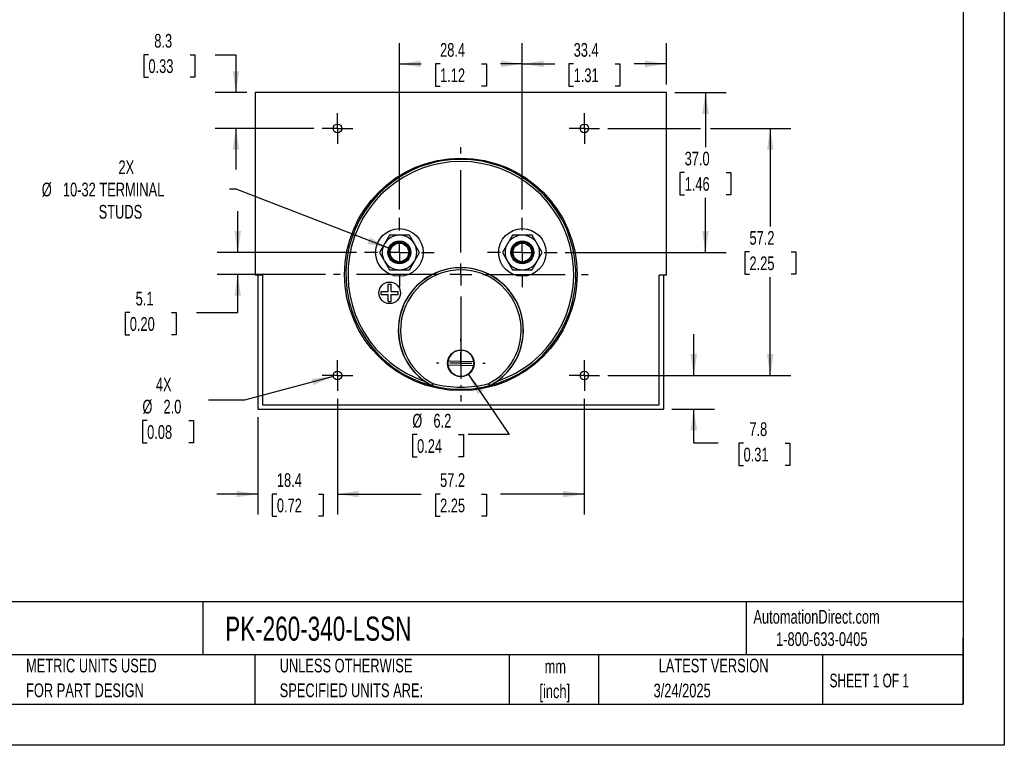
# Model space of a CAD drawing. Header units: millimetres. Extents: x 0 to 419, y 0 to 324.
# Tile 2 of 3: x 191 to 419, y 0 to 168. Entities that reach past the tile are written whole.
import ezdxf

# ---------------------------------------------------------------- set-up
doc = ezdxf.new("R2010")
doc.units = ezdxf.units.MM
doc.header["$LTSCALE"] = 1.5
doc.linetypes.add('CENTERX2', pattern=[20.32, 12.7, -2.54, 2.54, -2.54])
doc.layers.add('CENTER', color=40, linetype='CENTERX2')
doc.layers.add('DIMENSIONS', color=140, linetype='Continuous', lineweight=25)
doc.layers.add('TEXT', color=140, linetype='Continuous', lineweight=25)
doc.styles.add('SLDTEXTSTYLE0', font='TXT', dxfattribs={"width": 0.7})
doc.styles.add('SLDTEXTSTYLE1', font='TXT', dxfattribs={"width": 0.65})
doc.dimstyles.new('SLDDIMSTYLE0', dxfattribs={"dimtxt": 3.237012, "dimasz": 4.953, "dimexe": 0, "dimexo": 0.0625, "dimgap": 0.809253, "dimtad": 0, "dimtih": 1, "dimtoh": 1, "dimrnd": 1e-09, "dimzin": 12, "dimdsep": 46, "dimtxsty": 'SLDTEXTSTYLE0', "dimsah": 1, "dimcen": 0.09, "dimadec": 0, "dimazin": 3, "dimtfac": 1, "dimtofl": 0, "dimtmove": 0, "dimatfit": 3, "dimfxl": 0, "dimfrac": 2, "dimtolj": 1, "dimtzin": 12, "dimarcsym": 0})
doc.dimstyles.new('SLDDIMSTYLE1', dxfattribs={"dimtxt": 3.237012, "dimasz": 4.953, "dimexe": 0, "dimexo": 0.0625, "dimgap": 0.809253, "dimtad": 0, "dimtih": 1, "dimtoh": 1, "dimrnd": 1e-09, "dimzin": 12, "dimdsep": 46, "dimtxsty": 'SLDTEXTSTYLE0', "dimsah": 1, "dimcen": 0.09, "dimadec": 0, "dimazin": 3, "dimtfac": 1, "dimtmove": 0, "dimatfit": 0, "dimfxl": 0, "dimfrac": 2, "dimtolj": 1, "dimtzin": 12, "dimarcsym": 0})
doc.dimstyles.new('SLDDIMSTYLE2', dxfattribs={"dimtxt": 3.237012, "dimasz": 4.953, "dimexe": 0, "dimexo": 0.0625, "dimgap": 0.809253, "dimtad": 0, "dimtih": 1, "dimtoh": 1, "dimrnd": 1e-09, "dimzin": 12, "dimdsep": 46, "dimtxsty": 'SLDTEXTSTYLE0', "dimsah": 1, "dimcen": 0, "dimadec": 0, "dimazin": 3, "dimtfac": 1, "dimtofl": 0, "dimtmove": 0, "dimatfit": 3, "dimfxl": 0, "dimfrac": 2, "dimtolj": 1, "dimtzin": 12, "dimarcsym": 0})
doc.dimstyles.new('SLDDIMSTYLE3', dxfattribs={"dimtxt": 3.237012, "dimasz": 4.953, "dimexe": 0, "dimexo": 0.0625, "dimgap": 0.809253, "dimtad": 0, "dimtih": 1, "dimtoh": 1, "dimrnd": 1e-09, "dimzin": 4, "dimdsep": 46, "dimtxsty": 'SLDTEXTSTYLE0', "dimsah": 1, "dimcen": 0.09, "dimadec": 0, "dimazin": 1, "dimtfac": 1, "dimtofl": 0, "dimtmove": 0, "dimatfit": 3, "dimfxl": 0, "dimfrac": 2, "dimtolj": 1, "dimtzin": 12, "dimarcsym": 0})
doc.dimstyles.new('SLDDIMSTYLE5', dxfattribs={"dimtxt": 3.237012, "dimasz": 4.953, "dimexe": 0, "dimexo": 0.0625, "dimgap": 0.809253, "dimtad": 0, "dimtih": 1, "dimtoh": 1, "dimrnd": 1e-09, "dimzin": 12, "dimdsep": 46, "dimtxsty": 'SLDTEXTSTYLE0', "dimsah": 1, "dimcen": 0, "dimadec": 0, "dimazin": 3, "dimtfac": 1, "dimtofl": 0, "dimtmove": 0, "dimatfit": 3, "dimfxl": 0, "dimfrac": 2, "dimtolj": 1, "dimtzin": 12, "dimarcsym": 0})
doc.dimstyles.new('SLDDIMSTYLE6', dxfattribs={"dimtxt": 3.237012, "dimasz": 4.953, "dimexe": 0, "dimexo": 0.0625, "dimgap": 0.809253, "dimtad": 0, "dimtih": 1, "dimtoh": 1, "dimrnd": 1e-09, "dimzin": 4, "dimdsep": 46, "dimtxsty": 'SLDTEXTSTYLE0', "dimsah": 1, "dimcen": 0, "dimadec": 0, "dimazin": 1, "dimtfac": 1, "dimtofl": 0, "dimtmove": 0, "dimatfit": 3, "dimfxl": 0, "dimfrac": 2, "dimtolj": 1, "dimtzin": 12, "dimarcsym": 0})

# ---------------------------------------------------------------- blocks, each defined once
blk = doc.blocks.new('SW_NOTE_0_1')
at = {"layer": 'TEXT', "color": 0, "linetype": 'CENTERX2', "lineweight": 18, "char_height": 3.175, "attachment_point": 2, "style": 'SLDTEXTSTYLE0'}
for s, insert in [('mm', (4.27, 4.09)), ('[inch]', (4.14, -1.64))]:
    blk.add_mtext(s, dxfattribs=dict(at, insert=insert))
blk = doc.blocks.new('SW_NOTE_0_2')
at = {"layer": 'TEXT', "color": 0, "linetype": 'CENTERX2', "lineweight": 18, "char_height": 3.175, "attachment_point": 1, "style": 'SLDTEXTSTYLE0'}
for s, insert in [('UNLESS OTHERWISE', (0, 4.09)), ('SPECIFIED UNITS ARE:', (0, -1.64))]:
    blk.add_mtext(s, dxfattribs=dict(at, insert=insert))
blk = doc.blocks.new('SW_NOTE_0_6')
at = {"layer": 'TEXT', "color": 0, "linetype": 'CENTERX2', "lineweight": 18, "char_height": 3.175, "attachment_point": 1, "style": 'SLDTEXTSTYLE0'}
for s, insert in [('METRIC UNITS USED', (0, 4.09)), ('FOR PART DESIGN', (0, -1.64))]:
    blk.add_mtext(s, dxfattribs=dict(at, insert=insert))
blk = doc.blocks.new('_D_14')
at = {"layer": 'DIMENSIONS'}
for p, q in [((264.76, 80.14), (264.76, 53.37)), ((246.38, 75.9), (246.38, 53.37)), ((246.38, 58.13), (236.86, 58.13)), ((250.76, 58.13), (249.68, 58.13)), ((249.68, 58.13), (249.68, 52.99)), ((260.38, 58.13), (261.47, 58.13)), ((261.47, 58.13), (261.47, 52.99)), ((264.76, 58.13), (274.29, 58.13)), ((249.68, 52.99), (250.76, 52.99)), ((261.47, 52.99), (260.38, 52.99))]:
    blk.add_line(p, q, dxfattribs=at)
for points in [[(246.38, 58.13), (241.43, 58.89), (241.43, 57.37)], [(264.76, 58.13), (269.72, 57.37), (269.72, 58.89)]]:
    blk.add_solid(points, dxfattribs=at)
at = {"layer": 'DIMENSIONS', "char_height": 3.175, "attachment_point": 1, "style": 'SLDTEXTSTYLE0'}
for s, insert in [('18.4', (250.76, 62.95)), ('0.72', (250.76, 57.08))]:
    blk.add_mtext(s, dxfattribs=dict(at, insert=insert))
blk = doc.blocks.new('_D_15')
at = {"layer": 'DIMENSIONS'}
for p, q in [((264.76, 80.14), (264.76, 53.37)), ((321.91, 80.14), (321.91, 53.37)), ((264.76, 58.13), (284.14, 58.13)), ((288.53, 58.13), (287.44, 58.13)), ((287.44, 58.13), (287.44, 52.99)), ((298.15, 58.13), (299.24, 58.13)), ((299.24, 58.13), (299.24, 52.99)), ((321.91, 58.13), (302.53, 58.13)), ((287.44, 52.99), (288.53, 52.99)), ((299.24, 52.99), (298.15, 52.99))]:
    blk.add_line(p, q, dxfattribs=at)
for points in [[(264.76, 58.13), (269.72, 57.37), (269.72, 58.89)], [(321.91, 58.13), (316.96, 58.89), (316.96, 57.37)]]:
    blk.add_solid(points, dxfattribs=at)
at = {"layer": 'DIMENSIONS', "char_height": 3.175, "attachment_point": 1, "style": 'SLDTEXTSTYLE0'}
for s, insert in [('57.2', (288.53, 62.95)), ('2.25', (288.53, 57.08))]:
    blk.add_mtext(s, dxfattribs=dict(at, insert=insert))
blk = doc.blocks.new('_D_16')
at = {"layer": 'DIMENSIONS'}
for p, q in [((347.24, 85.59), (347.24, 95.11)), ((327.36, 85.59), (352, 85.59)), ((342.2, 77.8), (352, 77.8)), ((347.24, 69.91), (347.24, 77.8)), ((352.92, 69.91), (347.24, 69.91)), ((358.76, 69.91), (357.67, 69.91)), ((357.67, 69.91), (357.67, 64.77)), ((368.38, 69.91), (369.46, 69.91)), ((369.46, 69.91), (369.46, 64.77)), ((357.67, 64.77), (358.76, 64.77)), ((369.46, 64.77), (368.38, 64.77))]:
    blk.add_line(p, q, dxfattribs=at)
for points in [[(347.24, 85.59), (348, 90.54), (346.47, 90.54)], [(347.24, 77.8), (346.47, 72.85), (348, 72.85)]]:
    blk.add_solid(points, dxfattribs=at)
at = {"layer": 'DIMENSIONS', "char_height": 3.175, "attachment_point": 1, "style": 'SLDTEXTSTYLE0'}
for s, insert in [('7.8', (360.1, 74.73)), ('0.31', (358.76, 68.86))]:
    blk.add_mtext(s, dxfattribs=dict(at, insert=insert))
blk = doc.blocks.new('_D_17')
at = {"layer": 'DIMENSIONS'}
for p, q in [((279.11, 123.98), (279.11, 162.43)), ((307.56, 123.98), (307.56, 162.43)), ((279.11, 157.66), (284.14, 157.66)), ((288.53, 157.66), (287.44, 157.66)), ((287.44, 157.66), (287.44, 152.52)), ((298.15, 157.66), (299.24, 157.66)), ((299.24, 157.66), (299.24, 152.52)), ((307.56, 157.66), (302.53, 157.66)), ((287.44, 152.52), (288.53, 152.52)), ((299.24, 152.52), (298.15, 152.52))]:
    blk.add_line(p, q, dxfattribs=at)
for points in [[(279.11, 157.66), (284.07, 156.9), (284.07, 158.43)], [(307.56, 157.66), (302.61, 158.43), (302.61, 156.9)]]:
    blk.add_solid(points, dxfattribs=at)
at = {"layer": 'DIMENSIONS', "char_height": 3.175, "attachment_point": 1, "style": 'SLDTEXTSTYLE0'}
for s, insert in [('28.4', (288.53, 162.48)), ('1.12', (288.53, 156.61))]:
    blk.add_mtext(s, dxfattribs=dict(at, insert=insert))
blk = doc.blocks.new('_D_18')
at = {"layer": 'DIMENSIONS'}
for p, q in [((307.56, 123.98), (307.56, 162.43)), ((340.94, 152.91), (340.94, 162.43)), ((307.56, 157.66), (315.05, 157.66)), ((319.44, 157.66), (318.35, 157.66)), ((318.35, 157.66), (318.35, 152.52)), ((329.06, 157.66), (330.15, 157.66)), ((330.15, 157.66), (330.15, 152.52)), ((340.94, 157.66), (333.45, 157.66)), ((318.35, 152.52), (319.44, 152.52)), ((330.15, 152.52), (329.06, 152.52))]:
    blk.add_line(p, q, dxfattribs=at)
for points in [[(307.56, 157.66), (312.52, 156.9), (312.52, 158.43)], [(340.94, 157.66), (335.99, 158.43), (335.99, 156.9)]]:
    blk.add_solid(points, dxfattribs=at)
at = {"layer": 'DIMENSIONS', "char_height": 3.175, "attachment_point": 1, "style": 'SLDTEXTSTYLE0'}
for s, insert in [('33.4', (319.44, 162.48)), ('1.31', (319.44, 156.61))]:
    blk.add_mtext(s, dxfattribs=dict(at, insert=insert))
blk = doc.blocks.new('_D_19')
at = {"layer": 'DIMENSIONS'}
for p, q in [((221.04, 159.77), (219.96, 159.77)), ((219.96, 159.77), (219.96, 154.62)), ((230.66, 159.77), (231.75, 159.77)), ((231.75, 159.77), (231.75, 154.62)), ((236.5, 159.77), (241.27, 159.77)), ((241.27, 159.77), (241.27, 151.01)), ((219.96, 154.62), (221.04, 154.62)), ((231.75, 154.62), (230.66, 154.62)), ((243.83, 151.01), (236.51, 151.01)), ((259.32, 142.74), (236.51, 142.74)), ((241.27, 142.74), (241.27, 133.21))]:
    blk.add_line(p, q, dxfattribs=at)
for points in [[(241.27, 151.01), (242.03, 155.96), (240.51, 155.96)], [(241.27, 142.74), (240.51, 137.78), (242.03, 137.78)]]:
    blk.add_solid(points, dxfattribs=at)
at = {"layer": 'DIMENSIONS', "char_height": 3.175, "attachment_point": 1, "style": 'SLDTEXTSTYLE0'}
for s, insert in [('8.3', (222.39, 164.59)), ('0.33', (221.04, 158.72))]:
    blk.add_mtext(s, dxfattribs=dict(at, insert=insert))
blk = doc.blocks.new('_D_20')
at = {"layer": 'DIMENSIONS'}
for p, q in [((327.36, 142.74), (348.8, 142.74)), ((351.09, 142.74), (369.7, 142.74)), ((364.94, 142.74), (364.94, 120.03)), ((360.13, 114.16), (359.04, 114.16)), ((359.04, 114.16), (359.04, 109.02)), ((369.75, 114.16), (370.84, 114.16)), ((370.84, 114.16), (370.84, 109.02)), ((359.04, 109.02), (360.13, 109.02)), ((364.94, 85.59), (364.94, 108.29)), ((370.84, 109.02), (369.75, 109.02)), ((327.36, 85.59), (369.7, 85.59))]:
    blk.add_line(p, q, dxfattribs=at)
for points in [[(364.94, 142.74), (364.18, 137.78), (365.7, 137.78)], [(364.94, 85.59), (365.7, 90.54), (364.18, 90.54)]]:
    blk.add_solid(points, dxfattribs=at)
at = {"layer": 'DIMENSIONS', "char_height": 3.175, "attachment_point": 1, "style": 'SLDTEXTSTYLE0'}
for s, insert in [('57.2', (360.13, 118.98)), ('2.25', (360.13, 113.11))]:
    blk.add_mtext(s, dxfattribs=dict(at, insert=insert))
blk = doc.blocks.new('_D_21')
at = {"layer": 'DIMENSIONS'}
for p, q in [((342.84, 151.01), (354.71, 151.01)), ((349.94, 151.01), (349.94, 138.39)), ((345.13, 132.52), (344.05, 132.52)), ((344.05, 132.52), (344.05, 127.38)), ((354.75, 132.52), (355.84, 132.52)), ((355.84, 132.52), (355.84, 127.38)), ((344.05, 127.38), (345.13, 127.38)), ((349.94, 114.03), (349.94, 126.65)), ((355.84, 127.38), (354.75, 127.38)), ((317.51, 114.03), (354.71, 114.03))]:
    blk.add_line(p, q, dxfattribs=at)
for points in [[(349.94, 151.01), (349.18, 146.05), (350.7, 146.05)], [(349.94, 114.03), (350.7, 118.99), (349.18, 118.99)]]:
    blk.add_solid(points, dxfattribs=at)
at = {"layer": 'DIMENSIONS', "char_height": 3.175, "attachment_point": 1, "style": 'SLDTEXTSTYLE0'}
for s, insert in [('37.0', (345.13, 137.34)), ('1.46', (345.13, 131.47))]:
    blk.add_mtext(s, dxfattribs=dict(at, insert=insert))
blk = doc.blocks.new('_D_22')
at = {"layer": 'DIMENSIONS'}
for p, q in [((241.36, 128.66), (239.82, 128.66)), ((276.64, 114.99), (241.36, 128.66))]:
    blk.add_line(p, q, dxfattribs=at)
blk.add_solid([(276.64, 114.99), (272.3, 117.49), (271.75, 116.07)], dxfattribs=at)
at = {"layer": 'DIMENSIONS', "char_height": 3.175, "attachment_point": 1, "style": 'SLDTEXTSTYLE0'}
for s, insert in [('2X', (214.1, 135.32)), ('%%c', (196.36, 130.18)), ('10-32 TERMINAL', (201.25, 130.18)), ('STUDS', (209.52, 125.03))]:
    blk.add_mtext(s, dxfattribs=dict(at, insert=insert))
blk = doc.blocks.new('_D_23')
at = {"layer": 'DIMENSIONS'}
for p, q in [((263.8, 85.33), (243.25, 79.82)), ((243.25, 79.82), (234.92, 79.82)), ((220.74, 75.12), (219.66, 75.12)), ((219.66, 75.12), (219.66, 69.98)), ((230.36, 75.12), (231.45, 75.12)), ((231.45, 75.12), (231.45, 69.98)), ((219.66, 69.98), (220.74, 69.98)), ((231.45, 69.98), (230.36, 69.98))]:
    blk.add_line(p, q, dxfattribs=at)
blk.add_solid([(263.8, 85.33), (258.82, 84.78), (259.21, 83.31)], dxfattribs=at)
at = {"layer": 'DIMENSIONS', "char_height": 3.175, "attachment_point": 1, "style": 'SLDTEXTSTYLE0'}
for s, insert in [('4X', (222.76, 85.08)), ('%%c', (219.65, 79.94)), ('2.0', (224.53, 79.94)), ('0.08', (220.74, 74.07))]:
    blk.add_mtext(s, dxfattribs=dict(at, insert=insert))
blk = doc.blocks.new('_D_24')
at = {"layer": 'DIMENSIONS'}
for p, q in [((295.08, 85.82), (304.53, 71.88)), ((283.21, 71.88), (282.12, 71.88)), ((282.12, 71.88), (282.12, 66.73)), ((292.83, 71.88), (293.92, 71.88)), ((293.92, 71.88), (293.92, 66.73)), ((304.53, 71.88), (295, 71.88)), ((282.12, 66.73), (283.21, 66.73)), ((293.92, 66.73), (292.83, 66.73))]:
    blk.add_line(p, q, dxfattribs=at)
blk.add_solid([(295.08, 85.82), (297.23, 81.29), (298.49, 82.15)], dxfattribs=at)
at = {"layer": 'DIMENSIONS', "char_height": 3.175, "attachment_point": 1, "style": 'SLDTEXTSTYLE0'}
for s, insert in [('%%c', (282.11, 76.69)), ('6.2', (287, 76.69)), ('0.24', (283.21, 70.82))]:
    blk.add_mtext(s, dxfattribs=dict(at, insert=insert))
blk = doc.blocks.new('_D_25')
at = {"layer": 'DIMENSIONS'}
for p, q in [((241.7, 114.03), (241.7, 123.56)), ((269.17, 114.03), (236.94, 114.03)), ((262, 108.95), (236.94, 108.95)), ((241.7, 100.12), (241.7, 108.95)), ((216.72, 100.12), (215.63, 100.12)), ((215.63, 100.12), (215.63, 94.97)), ((226.34, 100.12), (227.43, 100.12)), ((227.43, 100.12), (227.43, 94.97)), ((232.17, 100.12), (241.7, 100.12)), ((215.63, 94.97), (216.72, 94.97)), ((227.43, 94.97), (226.34, 94.97))]:
    blk.add_line(p, q, dxfattribs=at)
for points in [[(241.7, 114.03), (242.46, 118.99), (240.94, 118.99)], [(241.7, 108.95), (240.94, 104), (242.46, 104)]]:
    blk.add_solid(points, dxfattribs=at)
at = {"layer": 'DIMENSIONS', "char_height": 3.175, "attachment_point": 1, "style": 'SLDTEXTSTYLE0'}
for s, insert in [('5.1', (218.07, 104.94)), ('0.20', (216.72, 99.07))]:
    blk.add_mtext(s, dxfattribs=dict(at, insert=insert))
blk = doc.blocks.new('SW_CENTERMARKSYMBOL_1')
at = {"layer": 'CENTER', "color": 0}
for p, q in [((0, 5.08), (0, 8.04)), ((0, 0), (0, 2.54)), ((-5.08, 0), (-8.04, 0)), ((0, 0), (-2.54, 0)), ((0, 0), (0, -2.54)), ((0, 0), (2.54, 0)), ((5.08, 0), (8.04, 0)), ((0, -5.08), (0, -8.04))]:
    blk.add_line(p, q, dxfattribs=at)
blk = doc.blocks.new('SW_CENTERMARKSYMBOL_2')
at = {"layer": 'CENTER', "color": 0}
for p, q in [((0, 5.08), (0, 8.04)), ((0, 0), (0, 2.54)), ((-5.08, 0), (-8.04, 0)), ((0, 0), (-2.54, 0)), ((0, 0), (0, -2.54)), ((0, 0), (2.54, 0)), ((5.08, 0), (8.04, 0)), ((0, -5.08), (0, -8.04))]:
    blk.add_line(p, q, dxfattribs=at)
blk = doc.blocks.new('SW_CENTERMARKSYMBOL_3')
at = {"layer": 'CENTER', "color": 0}
for p, q in [((0, 2.54), (0, 3.54)), ((0, 0), (0, 2.54)), ((-2.54, 0), (-3.54, 0)), ((0, 0), (-2.54, 0)), ((0, 0), (0, -2.54)), ((0, 0), (2.54, 0)), ((2.54, 0), (3.54, 0)), ((0, -2.54), (0, -3.54))]:
    blk.add_line(p, q, dxfattribs=at)
blk = doc.blocks.new('SW_CENTERMARKSYMBOL_4')
at = {"layer": 'CENTER', "color": 0}
for p, q in [((0, 2.54), (0, 3.54)), ((0, 0), (0, 2.54)), ((-2.54, 0), (-3.54, 0)), ((0, 0), (-2.54, 0)), ((0, 0), (0, -2.54)), ((0, 0), (2.54, 0)), ((2.54, 0), (3.54, 0)), ((0, -2.54), (0, -3.54))]:
    blk.add_line(p, q, dxfattribs=at)
blk = doc.blocks.new('SW_CENTERMARKSYMBOL_5')
at = {"layer": 'CENTER', "color": 0}
for p, q in [((0, 2.54), (0, 3.54)), ((0, 0), (0, 2.54)), ((-2.54, 0), (-3.54, 0)), ((0, 0), (-2.54, 0)), ((0, 0), (0, -2.54)), ((0, 0), (2.54, 0)), ((2.54, 0), (3.54, 0)), ((0, -2.54), (0, -3.54))]:
    blk.add_line(p, q, dxfattribs=at)
blk = doc.blocks.new('SW_CENTERMARKSYMBOL_6')
at = {"layer": 'CENTER', "color": 0}
for p, q in [((0, 2.54), (0, 3.54)), ((0, 0), (0, 2.54)), ((-2.54, 0), (-3.54, 0)), ((0, 0), (-2.54, 0)), ((0, 0), (0, -2.54)), ((0, 0), (2.54, 0)), ((2.54, 0), (3.54, 0)), ((0, -2.54), (0, -3.54))]:
    blk.add_line(p, q, dxfattribs=at)
blk = doc.blocks.new('SW_CENTERMARKSYMBOL_7')
at = {"layer": 'CENTER', "color": 0}
for p, q in [((0, 5.08), (0, 29.44)), ((0, 0), (0, 2.54)), ((-5.08, 0), (-29.44, 0)), ((0, 0), (-2.54, 0)), ((0, 0), (0, -2.54)), ((0, 0), (2.54, 0)), ((5.08, 0), (29.44, 0)), ((0, -5.08), (0, -29.44))]:
    blk.add_line(p, q, dxfattribs=at)
blk = doc.blocks.new('SW_CENTERMARKSYMBOL_8')
at = {"layer": 'CENTER', "color": 0}
for p, q in [((0, 5.08), (0, 5.64)), ((0, 0), (0, 2.54)), ((-5.08, 0), (-5.64, 0)), ((0, 0), (-2.54, 0)), ((0, 0), (0, -2.54)), ((0, 0), (2.54, 0)), ((5.08, 0), (5.64, 0)), ((0, -5.08), (0, -5.64))]:
    blk.add_line(p, q, dxfattribs=at)

msp = doc.modelspace()

# ---------------------------------------------------------------- linework, layer by layer
at = {"color": 7, "linetype": 'Continuous'}
for p, q in [((419.104, 323.854), (419.104, 0.004)), ((419.104, 0.004), (0.004, 0.004))]:
    msp.add_line(p, q, dxfattribs=at)
for p, q in [((245.739, 151.005), (245.739, 108.805)), ((340.939, 151.005), (245.739, 151.005)), ((340.939, 108.805), (340.939, 151.005)), ((276.805, 118.034), (275.65, 116.034)), ((279.115, 118.034), (276.805, 118.034)), ((281.424, 118.034), (279.115, 118.034)), ((282.579, 116.034), (281.424, 118.034)), ((305.253, 118.034), (304.098, 116.034)), ((307.563, 118.034), (305.253, 118.034)), ((309.872, 118.034), (307.563, 118.034)), ((311.027, 116.034), (309.872, 118.034)), ((275.65, 116.034), (274.496, 114.034)), ((274.496, 114.034), (275.65, 112.034)), ((283.733, 114.034), (282.579, 116.034)), ((282.579, 112.034), (283.733, 114.034)), ((304.098, 116.034), (302.944, 114.034)), ((302.944, 114.034), (304.098, 112.034)), ((312.181, 114.034), (311.027, 116.034)), ((311.027, 112.034), (312.181, 114.034)), ((275.65, 112.034), (276.805, 110.034)), ((281.424, 110.034), (282.579, 112.034)), ((304.098, 112.034), (305.253, 110.034)), ((309.872, 110.034), (311.027, 112.034)), ((276.805, 110.034), (279.115, 110.034)), ((279.115, 110.034), (281.424, 110.034)), ((305.253, 110.034), (307.563, 110.034)), ((307.563, 110.034), (309.872, 110.034)), ((247.439, 108.805), (245.739, 108.805)), ((246.384, 108.805), (246.384, 77.801)), ((247.439, 108.805), (247.439, 78.805)), ((340.939, 108.805), (339.239, 108.805)), ((339.239, 78.805), (339.239, 108.805)), ((340.293, 77.801), (340.293, 108.805)), ((274.865, 104.334), (274.865, 105.034)), ((274.865, 105.034), (276.515, 105.034)), ((276.515, 105.034), (276.515, 106.684)), ((276.515, 106.684), (277.215, 106.684)), ((277.215, 105.034), (277.215, 106.684)), ((277.215, 105.034), (278.865, 105.034)), ((278.865, 104.334), (278.865, 105.034)), ((274.865, 104.334), (276.515, 104.334)), ((276.515, 102.684), (276.515, 104.334)), ((276.515, 102.684), (277.215, 102.684)), ((277.215, 104.334), (278.865, 104.334)), ((277.215, 102.684), (277.215, 104.334)), ((290.394, 88.96), (296.309, 88.808)), ((296.283, 87.808), (290.369, 87.961)), ((286.653, 83.236), (286.641, 83.204)), ((286.641, 83.204), (286.694, 83.183)), ((286.706, 83.216), (286.694, 83.183)), ((299.984, 83.183), (299.971, 83.216)), ((299.984, 83.183), (300.036, 83.204)), ((300.036, 83.204), (300.024, 83.236)), ((246.384, 77.801), (340.293, 77.801)), ((247.439, 78.805), (339.239, 78.805))]:
    msp.add_line(p, q)
for centre, radius in [((264.764, 142.736), 1), ((321.914, 142.736), 1), ((293.339, 108.954), 26.898), ((279.115, 114.034), 5.5), ((307.563, 114.034), 5.5), ((279.115, 114.034), 2.65), ((279.115, 114.034), 2.4), ((307.563, 114.034), 2.65), ((307.563, 114.034), 2.4), ((279.115, 114.034), 2.15), ((307.563, 114.034), 2.15), ((276.865, 104.684), 2.5), ((293.339, 88.384), 3.1), ((264.764, 85.586), 1), ((321.914, 85.586), 1)]:
    msp.add_circle(centre, radius)
for centre, radius, start, end in [((293.339, 108.954), 26.614, 284.45849, 255.54151), ((293.339, 108.954), 26.114, 288.62009, 251.37991), ((279.115, 114.034), 4, 90, 150), ((279.115, 114.034), 4, 30, 90), ((307.563, 114.034), 4, 90, 150), ((307.563, 114.034), 4, 30, 90), ((279.115, 114.034), 4, 150, 210), ((279.115, 114.034), 4, 330, 30), ((307.563, 114.034), 4, 150, 210), ((307.563, 114.034), 4, 330, 30), ((279.115, 114.034), 4, 210, 270), ((279.115, 114.034), 4, 270, 330), ((307.563, 114.034), 4, 210, 270), ((307.563, 114.034), 4, 270, 330), ((293.339, 96.052), 14.486, 305.14162, 234.85838), ((293.339, 96.052), 14.455, 297.54874, 242.45126), ((293.339, 96.052), 13.955, 297.66635, 242.33365), ((293.339, 88.384), 3, 8.11511, 168.92697), ((293.339, 88.384), 3, 168.92697, 188.11511), ((293.339, 88.384), 3, 188.11511, 348.92697), ((293.339, 88.384), 3, 348.92697, 8.11511), ((293.841, 96.821), 15.403, 234.9769, 242.13272), ((327.292, 65.188), 44.466, 155.40743, 156.05277), ((286.769, 83.458), 0.25, 242.45176, 255.54975), ((236, 99.702), 53.319, 341.98873, 342.52691), ((293.339, 108.954), 26.579, 255.55022, 284.44978), ((293.339, 108.941), 26.067, 255.60627, 284.39373), ((350.677, 99.702), 53.319, 197.47309, 198.01127), ((259.386, 65.188), 44.466, 23.94723, 24.59257), ((299.909, 83.458), 0.25, 284.45028, 297.54819), ((292.789, 96.899), 15.495, 297.8885, 305.00188)]:
    msp.add_arc(centre, radius, start, end)
at = {"layer": 'TEXT'}
for p, q in [((409.575, 314.325), (409.575, 9.525)), ((409.575, 33.189), (9.525, 33.189)), ((233.638, 33.189), (233.638, 20.955)), ((359.363, 33.189), (359.363, 20.955)), ((409.575, 9.525), (409.575, 24.765)), ((409.575, 20.955), (9.525, 20.955)), ((245.67, 20.955), (245.67, 9.525)), ((304.536, 20.955), (304.536, 9.525)), ((325.218, 20.955), (325.218, 9.525)), ((377.023, 20.955), (377.023, 9.525)), ((9.525, 9.525), (409.575, 9.525))]:
    msp.add_line(p, q, dxfattribs=at)

# ---------------------------------------------------------------- block references
at = {"layer": 'CENTER'}
for name, p in [('SW_CENTERMARKSYMBOL_3', (264.764, 142.736)), ('SW_CENTERMARKSYMBOL_4', (321.914, 142.736)), ('SW_CENTERMARKSYMBOL_7', (293.339, 108.954)), ('SW_CENTERMARKSYMBOL_1', (279.115, 114.034)), ('SW_CENTERMARKSYMBOL_2', (307.563, 114.034)), ('SW_CENTERMARKSYMBOL_8', (293.339, 88.384)), ('SW_CENTERMARKSYMBOL_6', (264.764, 85.586)), ('SW_CENTERMARKSYMBOL_5', (321.914, 85.586))]:
    msp.add_blockref(name, p, dxfattribs=at)
at = {"layer": 'TEXT', "linetype": 'CENTERX2', "lineweight": 18}
for name, p in [('SW_NOTE_0_6', (192.718, 15.953)), ('SW_NOTE_0_2', (251.412, 15.953)), ('SW_NOTE_0_1', (310.929, 15.729))]:
    msp.add_blockref(name, p, dxfattribs=at)

# ---------------------------------------------------------------- texts
for s, insert, char_height, attachment_point, style in [('PK-260-340-LSSN', (238.812, 29.764), 5.55625, 1, 'SLDTEXTSTYLE0'), ('AutomationDirect.com', (361.042, 31.315), 3.175, 1, 'SLDTEXTSTYLE0'), ('1-800-633-0405', (366.287, 26.156), 3.175, 1, 'SLDTEXTSTYLE0'), ('LATEST VERSION', (351.828, 20.046), 3.175, 2, 'SLDTEXTSTYLE0'), ('SHEET 1 OF 1', (378.662, 16.577), 3.175, 1, 'SLDTEXTSTYLE1'), ('3/24/2025', (344.552, 14.267), 3.175, 2, 'SLDTEXTSTYLE0')]:
    msp.add_mtext(s, dxfattribs=dict(at, insert=insert, char_height=char_height, attachment_point=attachment_point, style=style))

# ---------------------------------------------------------------- dimensions: what is measured, and where the dimension line sits
at = {"layer": 'DIMENSIONS'}
for base, p1, p2, dimstyle, picture, middle in [((241.269, 151.005), (261.224, 142.736), (245.739, 151.005), 'SLDDIMSTYLE1', '_D_19', (241.269, 159.768)), ((349.943, 151.005), (315.603, 114.034), (340.939, 151.005), 'SLDDIMSTYLE3', '_D_21', (349.943, 132.52)), ((364.939, 85.586), (325.454, 142.736), (325.454, 85.586), 'SLDDIMSTYLE0', '_D_20', (364.939, 114.161)), ((241.7, 114.034), (263.901, 108.954), (271.075, 114.034), 'SLDDIMSTYLE1', '_D_25', (241.7, 100.119)), ((347.2359, 77.8005), (325.4536, 85.5862), (340.2933, 77.8005), 'SLDDIMSTYLE1', '_D_16', (347.2359, 69.9099))]:
    dim = msp.add_linear_dim(base=base, p1=p1, p2=p2, angle=90, dimstyle=dimstyle, dxfattribs=at)
    dim.commit()
    dim.dimension.update_dxf_attribs({"geometry": picture, "text_midpoint": middle, "dimtype": 160})
for base, p1, p2, dimstyle, picture, middle in [((307.563, 157.664), (279.115, 122.074), (307.563, 122.074), 'SLDDIMSTYLE0', '_D_17', (293.339, 157.664)), ((340.939, 157.664), (307.563, 122.074), (340.939, 151.005), 'SLDDIMSTYLE0', '_D_18', (324.251, 157.664)), ((246.384, 58.132), (264.764, 82.046), (246.384, 77.801), 'SLDDIMSTYLE1', '_D_14', (255.574, 58.132)), ((321.914, 58.132), (264.764, 82.046), (321.914, 82.046), 'SLDDIMSTYLE0', '_D_15', (293.339, 58.132))]:
    dim = msp.add_linear_dim(base=base, p1=p1, p2=p2, dimstyle=dimstyle, dxfattribs=at)
    dim.commit()
    dim.dimension.update_dxf_attribs({"geometry": picture, "text_midpoint": middle, "dimtype": 160})
dim = msp.add_diameter_dim_2p(p1=(281.586, 113.077), p2=(276.643, 114.991), text='2X\\P%%c10-32 TERMINAL\\PSTUDS', dimstyle='SLDDIMSTYLE5', override={"dimpost": '<>'}, dxfattribs=at)
dim.commit()
dim.dimension.update_dxf_attribs({"geometry": '_D_22', "text_midpoint": (216.896, 128.657), "dimtype": 163})
dim = msp.add_diameter_dim_2p(p1=(291.599, 90.95), p2=(295.078, 85.818), dimstyle='SLDDIMSTYLE2', dxfattribs=at)
dim.commit()
dim.dimension.update_dxf_attribs({"geometry": '_D_24', "text_midpoint": (288.02, 71.875), "dimtype": 163})
dim = msp.add_diameter_dim_2p(p1=(265.73, 85.845), p2=(263.798, 85.327), text='4X\\P<>', dimstyle='SLDDIMSTYLE6', dxfattribs=at)
dim.commit()
dim.dimension.update_dxf_attribs({"geometry": '_D_23', "text_midpoint": (225.554, 77.694), "dimtype": 163})

doc.saveas('drawing.dxf')
